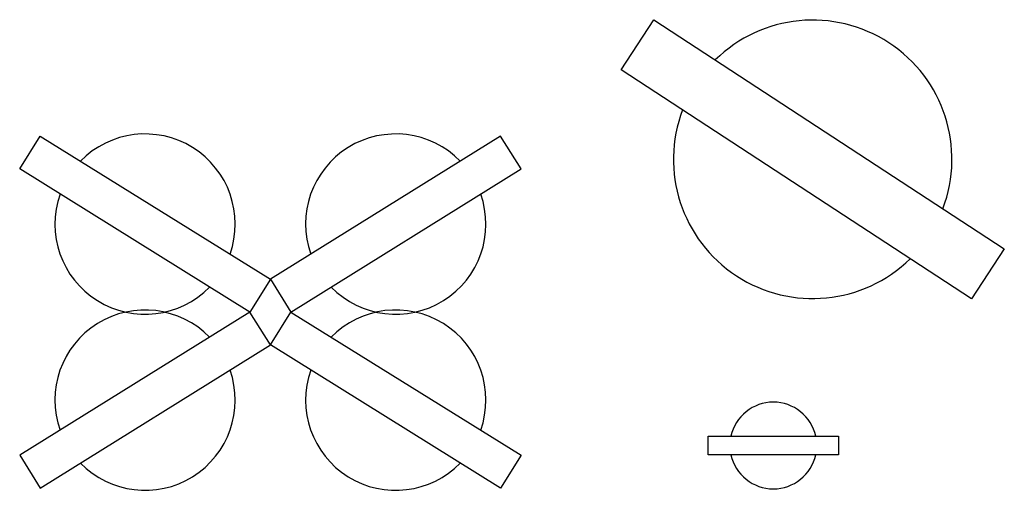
# Model space of a CAD drawing. Header units: millimetres. Extents: x 787 to 5609, y 587 to 2892.
import ezdxf

# ---------------------------------------------------------------- set-up
doc = ezdxf.new("R2010")
doc.units = ezdxf.units.MM

msp = doc.modelspace()

# ---------------------------------------------------------------- linework, layer by layer
for points in [[(3892.3, 2891.9), (5608.5, 1769.6), (5448.3, 1524.6), (3732.1, 2646.9)], [(1914.6, 1460), (787.1, 2161.2), (887.2, 2322.1), (2014.7, 1620.9)], [(2114.8, 1460), (3242.4, 2161.2), (3142.3, 2322.1), (2014.7, 1620.9)], [(1914.6, 1460), (787.1, 758.7), (887.2, 597.8), (2014.7, 1299)], [(2114.8, 1460), (3242.4, 758.7), (3142.3, 597.8), (2014.7, 1299)], [(4158.1, 852.4), (4796.9, 852.4), (4796.9, 761.2), (4158.1, 761.2)]]:
    msp.add_lwpolyline(points, close=True)
for centre, radius, start, end in [((4670.3, 2208.2), 681.8, 339.215, 134.4215), ((4670.3, 2208.2), 681.8, 159.215, 314.4215), ((1400.9, 1891), 441.5, 340.5194, 135.7259), ((2628.5, 1891), 441.5, 44.2741, 199.4806), ((1400.9, 1891), 441.5, 160.5194, 315.7259), ((2628.5, 1891), 441.5, 224.2741, 19.4806), ((1400.9, 1028.9), 441.5, 44.2741, 199.4806), ((2628.5, 1028.9), 441.5, 340.5194, 135.7259), ((1400.9, 1028.9), 441.5, 224.2741, 19.4806), ((2628.5, 1028.9), 441.5, 160.5194, 315.7259), ((4477.5, 806.8), 212.4, 12.3967, 167.6033), ((4477.5, 806.8), 212.4, 192.3967, 347.6033)]:
    msp.add_arc(centre, radius, start, end)

doc.saveas('drawing.dxf')
